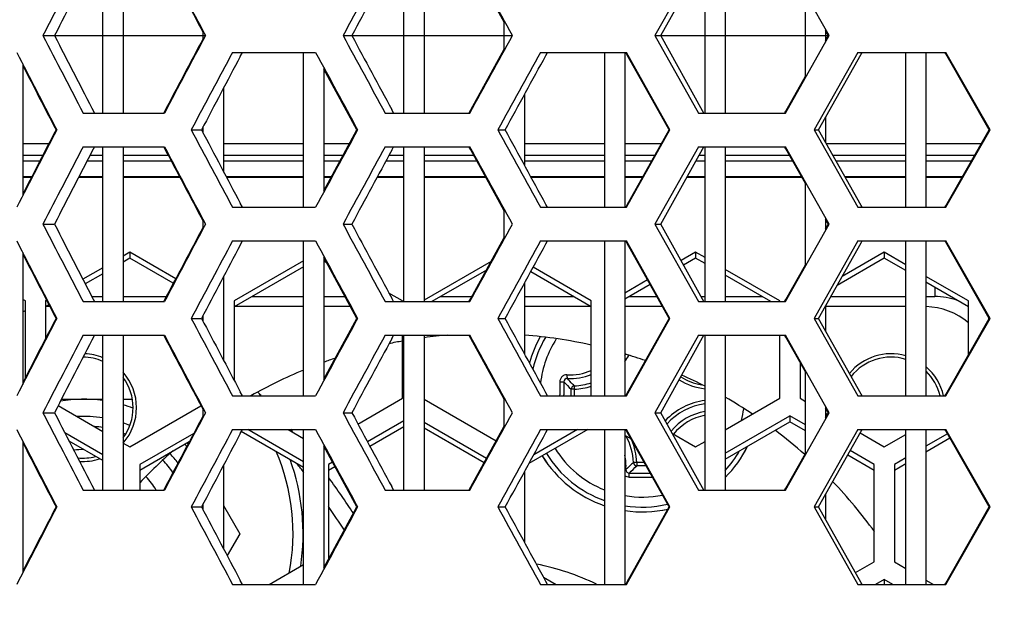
# Model space of a CAD drawing. Header units: millimetres. Extents: x 0 to 420, y 0 to 297.
# Tile 10 of 100: x 89.18 to 95.02, y 65.68 to 69.17. Entities that reach past the tile are written whole.
import ezdxf

# ---------------------------------------------------------------- set-up
doc = ezdxf.new("R2010")
doc.units = ezdxf.units.MM
doc.header["$LTSCALE"] = 23.1
doc.layers.get('0').update_dxf_attribs({"linetype": 'CONTINUOUS'})
for name, color, linetype in [('02___PRT_ALL_AXES', 7, 'CONTINUOUS'), ('03___PRT_ALL_CURVES', 7, 'CONTINUOUS'), ('DIM_PILOTEES', 7, 'CONTINUOUS')]:
    doc.layers.add(name, color=color, linetype=linetype)
doc.styles.get("Standard").update_dxf_attribs({"font": 'txt', "width": 0.7})
doc.dimstyles.new('DIMSTYLE_1', dxfattribs={"dimtxt": 2.5, "dimasz": 3.5, "dimexe": 2, "dimexo": 0, "dimtad": 1, "dimlfac": 5, "dimdsep": 46, "dimtxsty": 'Standard', "dimblk": '_FILLED', "dimblk1": '_FILLED', "dimblk2": '_FILLED', "dimcen": 0, "dimazin": 2, "dimtp": 0.2, "dimtm": 0.2, "dimtfac": 1, "dimtofl": 0, "dimtmove": 0, "dimatfit": 3, "dimldrblk": '_FILLED', "dimfxl": 0, "dimtolj": 1, "dimarcsym": 0})
doc.dimstyles.new('DIMSTYLE_3', dxfattribs={"dimtxt": 2.5, "dimasz": 3.5, "dimexe": 2, "dimexo": 0, "dimtad": 1, "dimdec": 0, "dimlfac": 5, "dimdsep": 46, "dimtxsty": 'Standard', "dimblk": '_FILLED', "dimblk1": '_FILLED', "dimblk2": '_FILLED', "dimcen": 0, "dimazin": 2, "dimtp": 0.5, "dimtm": 0.5, "dimtfac": 1, "dimtdec": 0, "dimtofl": 0, "dimtmove": 0, "dimatfit": 3, "dimldrblk": '_FILLED', "dimfxl": 0, "dimtolj": 1, "dimarcsym": 0})
doc.dimstyles.new('DIMSTYLE_5', dxfattribs={"dimtxt": 2.5, "dimasz": 3.5, "dimexe": 2, "dimexo": 0, "dimtad": 1, "dimlfac": 5, "dimdsep": 46, "dimtxsty": 'Standard', "dimblk": '_FILLED', "dimblk1": '_FILLED', "dimblk2": '_FILLED', "dimcen": 0, "dimazin": 2, "dimtp": 0.5, "dimtm": 0.5, "dimtfac": 1, "dimtofl": 0, "dimtmove": 0, "dimatfit": 3, "dimldrblk": '_FILLED', "dimfxl": 0, "dimtolj": 1, "dimarcsym": 0})

# ---------------------------------------------------------------- blocks, each defined once
blk = doc.blocks.new('_FILLED')
at = {"color": 0, "linetype": 'ByBlock'}
blk.add_solid([(0, 0), (-1, 0.1429), (-1, -0.1429)], dxfattribs=at)
blk = doc.blocks.new('*D15')
at = {"layer": 'DIM_PILOTEES', "color": 2, "linetype": 'Continuous'}
for p, q in [((68.1083, 84.6543), (51.4843, 84.6543)), ((53.4843, 84.6543), (53.4843, 55.6972)), ((53.4843, 26.7402), (53.4843, 55.6972)), ((94.1679, 26.7402), (51.4843, 26.7402))]:
    blk.add_line(p, q, dxfattribs=at)
at = {"layer": 'DIM_PILOTEES', "color": 2, "linetype": 'Continuous', "xscale": 3.5, "yscale": 3.5, "zscale": 3.5}
for p, rotation in [((53.4843, 84.6543), 90), ((53.4843, 26.7402), 270)]:
    blk.add_blockref('_FILLED', p, dxfattribs=dict(at, rotation=rotation))
at = {"layer": 'DIM_PILOTEES', "color": 2, "linetype": 'Continuous', "insert": (50.3593, 55.6972), "char_height": 2.5, "width": 8.839286, "attachment_point": 2, "rotation": 90, "line_spacing_factor": 0.9}
blk.add_mtext('{\\ftxt;\\W0.0001;\\H0.0001;\\~}{\\ftxt;\\W2.3571428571;\\H2.5; }{\\ftxt;\\W0.0001;\\H0.0001;\\~}', dxfattribs=at)
blk = doc.blocks.new('*D17')
at = {"layer": 'DIM_PILOTEES', "color": 2, "linetype": 'Continuous'}
for p, q in [((71.5299, 63.2626), (71.5299, 103.414)), ((121.5709, 63.2626), (121.5709, 103.414)), ((71.5299, 101.414), (96.5504, 101.414)), ((121.5709, 101.414), (96.5504, 101.414))]:
    blk.add_line(p, q, dxfattribs=at)
at = {"layer": 'DIM_PILOTEES', "color": 2, "linetype": 'Continuous', "xscale": 3.5, "yscale": 3.5, "zscale": 3.5, "rotation": 180}
blk.add_blockref('_FILLED', (71.5299, 101.414), dxfattribs=at)
at = {"layer": 'DIM_PILOTEES', "color": 2, "linetype": 'Continuous', "xscale": 3.5, "yscale": 3.5, "zscale": 3.5}
blk.add_blockref('_FILLED', (121.5709, 101.414), dxfattribs=at)
at = {"layer": 'DIM_PILOTEES', "color": 2, "linetype": 'Continuous', "insert": (96.5504, 104.539), "char_height": 2.5, "width": 13.660714, "attachment_point": 2, "line_spacing_factor": 0.9}
blk.add_mtext('{\\ftxt;\\W0.0001;\\H0.0001;\\~}{\\ftxt;\\W3.6428571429;\\H2.5; }{\\ftxt;\\W0.0001;\\H0.0001;\\~}', dxfattribs=at)
blk = doc.blocks.new('*D18')
at = {"layer": 'DIM_PILOTEES', "color": 2, "linetype": 'Continuous'}
for p, q in [((115.8504, 54.1426), (115.8504, 98.414)), ((121.5709, 63.2626), (121.5709, 98.414)), ((115.8504, 96.414), (94.529, 96.414)), ((94.529, 96.414), (118.7106, 96.414)), ((129.0709, 96.414), (118.7106, 96.414)), ((121.5709, 96.414), (129.0709, 96.414))]:
    blk.add_line(p, q, dxfattribs=at)
at = {"layer": 'DIM_PILOTEES', "color": 2, "linetype": 'Continuous', "xscale": 3.5, "yscale": 3.5, "zscale": 3.5}
blk.add_blockref('_FILLED', (115.8504, 96.414), dxfattribs=at)
at = {"layer": 'DIM_PILOTEES', "color": 2, "linetype": 'Continuous', "xscale": 3.5, "yscale": 3.5, "zscale": 3.5, "rotation": 180}
blk.add_blockref('_FILLED', (121.5709, 96.414), dxfattribs=at)
at = {"layer": 'DIM_PILOTEES', "color": 2, "linetype": 'Continuous', "insert": (101.8504, 99.539), "char_height": 2.5, "width": 10.982143, "attachment_point": 3, "line_spacing_factor": 0.9}
blk.add_mtext('{\\ftxt;\\W0.0001;\\H0.0001;\\~}{\\ftxt;\\W2.9285714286;\\H2.5; }{\\ftxt;\\W0.0001;\\H0.0001;\\~}', dxfattribs=at)

msp = doc.modelspace()

# ---------------------------------------------------------------- linework, layer by layer
at = {"color": 7, "linetype": 'Continuous'}
for p, q in [((89.6704, 68.6126), (89.6704, 69.5326)), ((89.7904, 69.5326), (89.7904, 68.6126)), ((91.4584, 68.6126), (91.4584, 69.5326)), ((91.5784, 69.5326), (91.5784, 68.6126)), ((93.2066, 69.5326), (92.9489, 69.0726)), ((92.9842, 69.0726), (93.2318, 69.5186)), ((93.2464, 68.6126), (93.2464, 69.5326)), ((93.3664, 69.5326), (93.3664, 68.6126)), ((93.984, 69.0726), (93.724, 69.5326)), ((92.0544, 69.1523), (91.8553, 69.5136)), ((93.8424, 68.8221), (93.8424, 69.323)), ((92.0544, 68.9838), (92.0544, 69.1613)), ((93.9624, 69.1108), (93.9624, 69.0343)), ((89.3146, 69.0726), (89.3825, 69.0726)), ((90.2664, 69.0467), (90.2664, 69.0984)), ((91.0968, 69.0726), (91.1485, 69.0726)), ((92.9489, 69.0726), (92.9838, 69.0726)), ((92.9489, 69.0726), (93.2066, 68.6126)), ((93.2318, 68.6265), (92.9842, 69.0726)), ((93.724, 68.6126), (93.984, 69.0726)), ((93.9791, 69.0726), (93.9624, 69.1021)), ((93.9791, 69.0726), (93.9624, 69.1021)), ((93.9624, 69.043), (93.9791, 69.0726)), ((93.9624, 69.043), (93.9791, 69.0726)), ((93.9791, 69.0725), (93.984, 69.0725)), ((93.9836, 69.0726), (93.984, 69.0726)), ((91.8553, 68.6315), (92.0544, 68.9928)), ((90.4404, 68.9726), (90.934, 68.9726)), ((90.4862, 68.9484), (90.499, 68.9726)), ((90.8624, 68.0526), (90.8624, 68.9726)), ((92.2698, 68.9726), (92.7808, 68.9726)), ((92.3017, 68.955), (92.3114, 68.9726)), ((92.3017, 68.955), (92.3114, 68.9726)), ((92.6504, 68.0526), (92.6504, 68.9726)), ((92.7704, 68.9726), (92.7704, 68.0526)), ((92.7845, 68.9571), (92.777, 68.9705)), ((93.038, 68.5126), (92.7808, 68.9726)), ((93.033, 68.5126), (92.7845, 68.9571)), ((94.1544, 68.9726), (93.894, 68.5126)), ((93.9206, 68.5126), (94.1728, 68.9622)), ((94.1544, 68.9726), (94.6766, 68.9726)), ((94.1728, 68.9622), (94.1786, 68.9726)), ((94.1728, 68.9622), (94.1786, 68.9726)), ((94.4384, 68.0526), (94.4384, 68.9726)), ((94.5584, 68.9726), (94.5584, 68.0526)), ((94.6762, 68.9645), (94.6728, 68.9704)), ((94.6762, 68.9645), (94.6728, 68.9704)), ((94.9337, 68.5126), (94.6762, 68.9645)), ((94.9386, 68.5126), (94.6766, 68.9726)), ((89.1944, 68.9044), (89.1944, 68.1207)), ((90.9824, 68.8831), (90.9824, 68.142)), ((91.1782, 68.5126), (90.9824, 68.874)), ((93.7257, 68.6243), (93.8424, 68.8308)), ((90.3864, 68.7594), (90.3864, 68.2657)), ((92.1744, 68.7226), (92.1744, 68.3025)), ((89.5537, 68.6126), (90.0362, 68.6126)), ((91.3467, 68.6126), (91.8498, 68.6126)), ((91.3969, 68.6126), (91.3856, 68.6335)), ((91.8461, 68.6146), (91.8553, 68.6315)), ((93.2066, 68.6126), (93.724, 68.6126)), ((93.2396, 68.6126), (93.2318, 68.6265)), ((93.2396, 68.6126), (93.2318, 68.6265)), ((93.7203, 68.6147), (93.7257, 68.6243)), ((93.7203, 68.6147), (93.7257, 68.6243)), ((93.9624, 68.5872), (93.9624, 68.438)), ((90.2664, 68.4935), (90.2664, 68.5316)), ((89.3922, 68.5126), (89.3971, 68.5126)), ((89.3923, 68.5125), (89.3972, 68.5125)), ((90.1956, 68.5126), (90.2564, 68.5126)), ((90.9824, 68.1511), (91.1782, 68.5126)), ((91.1782, 68.5126), (91.1831, 68.5126)), ((91.1782, 68.5125), (91.1832, 68.5125)), ((92.0155, 68.5126), (92.0595, 68.5126)), ((92.7808, 68.0526), (93.038, 68.5126)), ((92.7845, 68.068), (93.033, 68.5126)), ((93.033, 68.5126), (93.038, 68.5126)), ((93.0331, 68.5125), (93.038, 68.5125)), ((93.894, 68.5126), (93.9206, 68.5126)), ((93.894, 68.5126), (94.1544, 68.0526)), ((94.1728, 68.0629), (93.9206, 68.5126)), ((94.6762, 68.0606), (94.9337, 68.5126)), ((94.6766, 68.0526), (94.9386, 68.5126)), ((94.9337, 68.5126), (94.9386, 68.5126)), ((94.9337, 68.5125), (94.9386, 68.5125)), ((89.1944, 68.4312), (89.35, 68.4312)), ((89.5537, 68.4126), (90.0362, 68.4126)), ((89.6704, 67.4926), (89.6704, 68.4126)), ((89.7904, 68.4126), (89.7904, 67.4926)), ((90.3864, 68.4312), (90.8624, 68.4312)), ((90.9824, 68.4312), (91.1341, 68.4312)), ((91.3467, 68.4126), (91.8498, 68.4126)), ((91.3856, 68.3916), (91.3969, 68.4126)), ((91.3856, 68.3916), (91.3969, 68.4126)), ((91.4584, 67.4926), (91.4584, 68.4126)), ((91.5784, 68.4126), (91.5784, 67.4926)), ((91.8553, 68.3936), (91.8461, 68.4105)), ((91.8553, 68.3936), (91.8461, 68.4105)), ((92.1744, 68.4312), (92.6504, 68.4312)), ((92.7704, 68.4312), (92.9875, 68.4312)), ((93.2066, 68.4126), (92.9489, 67.9526)), ((93.2066, 68.4126), (93.724, 68.4126)), ((93.2318, 68.3986), (93.2396, 68.4126)), ((93.2464, 67.4926), (93.2464, 68.4126)), ((93.3664, 68.4126), (93.3664, 67.4926)), ((93.7257, 68.4008), (93.7203, 68.4104)), ((93.984, 67.9526), (93.724, 68.4126)), ((93.9661, 68.4312), (94.4384, 68.4312)), ((94.5584, 68.4312), (94.8873, 68.4312)), ((92.0544, 68.0323), (91.8553, 68.3936)), ((92.9842, 67.9526), (93.2318, 68.3986)), ((93.8424, 68.1943), (93.7257, 68.4008)), ((89.1944, 68.3277), (89.2964, 68.3277)), ((89.5766, 68.3277), (89.6704, 68.3277)), ((89.7904, 68.3277), (90.0762, 68.3277)), ((90.3864, 68.3277), (90.8624, 68.3277)), ((90.9824, 68.3277), (91.078, 68.3277)), ((91.3511, 68.3277), (91.4584, 68.3277)), ((91.5784, 68.3277), (91.8916, 68.3277)), ((92.1744, 68.3277), (92.6504, 68.3277)), ((92.7704, 68.3277), (92.9296, 68.3277)), ((93.1924, 68.3277), (93.2464, 68.3277)), ((93.3664, 68.3277), (93.767, 68.3277)), ((94.0242, 68.3277), (94.4384, 68.3277)), ((94.5584, 68.3277), (94.8283, 68.3277)), ((89.1944, 68.2346), (89.2483, 68.2346)), ((89.5286, 68.2346), (89.6704, 68.2346)), ((89.7904, 68.2346), (90.1255, 68.2346)), ((90.4028, 68.2346), (90.8624, 68.2346)), ((90.9824, 68.2346), (91.0276, 68.2346)), ((91.301, 68.2346), (91.4584, 68.2346)), ((91.5784, 68.2346), (91.9428, 68.2346)), ((92.2115, 68.2346), (92.6504, 68.2346)), ((92.7704, 68.2346), (92.8775, 68.2346)), ((93.1407, 68.2346), (93.2464, 68.2346)), ((93.3664, 68.2346), (93.8196, 68.2346)), ((94.0764, 68.2346), (94.4384, 68.2346)), ((94.5584, 68.2346), (94.7753, 68.2346)), ((89.2456, 68.2294), (89.1944, 68.2294)), ((89.6704, 68.2294), (89.5259, 68.2294)), ((90.1282, 68.2294), (89.7904, 68.2294)), ((90.8624, 68.2294), (90.4055, 68.2294)), ((91.0247, 68.2294), (90.9824, 68.2294)), ((91.4584, 68.2294), (91.2981, 68.2294)), ((91.9457, 68.2294), (91.5784, 68.2294)), ((92.6504, 68.2294), (92.2144, 68.2294)), ((92.8746, 68.2294), (92.7704, 68.2294)), ((93.2464, 68.2294), (93.1378, 68.2294)), ((93.8225, 68.2294), (93.3664, 68.2294)), ((93.8424, 67.7021), (93.8424, 68.203)), ((94.4384, 68.2294), (94.0793, 68.2294)), ((94.7723, 68.2294), (94.5584, 68.2294)), ((90.499, 68.0526), (90.4862, 68.0767)), ((92.3114, 68.0526), (92.3017, 68.0701)), ((92.777, 68.0547), (92.7845, 68.068)), ((92.777, 68.0547), (92.7845, 68.068)), ((94.1786, 68.0526), (94.1728, 68.0629)), ((94.6728, 68.0547), (94.6762, 68.0606)), ((94.6728, 68.0547), (94.6762, 68.0606)), ((90.4404, 68.0526), (90.934, 68.0526)), ((92.0544, 67.8638), (92.0544, 68.0413)), ((92.2698, 68.0526), (92.7808, 68.0526)), ((94.1544, 68.0526), (94.6766, 68.0526)), ((89.3146, 67.9526), (89.3836, 67.9526)), ((90.2664, 67.9267), (90.2664, 67.9784)), ((91.0968, 67.9526), (91.1493, 67.9526)), ((92.9489, 67.9526), (92.9842, 67.9526)), ((92.9489, 67.9526), (93.2066, 67.4926)), ((93.2318, 67.5065), (92.9842, 67.9526)), ((93.724, 67.4926), (93.984, 67.9526)), ((93.9624, 67.9908), (93.9624, 67.9143)), ((93.9791, 67.9526), (93.9624, 67.9821)), ((93.9791, 67.9526), (93.9624, 67.9821)), ((93.9624, 67.923), (93.9791, 67.9526)), ((93.9624, 67.923), (93.9791, 67.9526)), ((93.9791, 67.9526), (93.984, 67.9526)), ((93.9791, 67.9525), (93.984, 67.9525)), ((90.4404, 67.8526), (90.934, 67.8526)), ((90.4862, 67.8284), (90.499, 67.8526)), ((90.8624, 66.9326), (90.8624, 67.8526)), ((91.8553, 67.5115), (92.0544, 67.8728)), ((92.2698, 67.8526), (92.7808, 67.8526)), ((92.3017, 67.835), (92.3114, 67.8526)), ((92.3017, 67.835), (92.3114, 67.8526)), ((92.6504, 66.9326), (92.6504, 67.8526)), ((92.7704, 67.8526), (92.7704, 66.9326)), ((92.7845, 67.8371), (92.777, 67.8505)), ((93.038, 67.3926), (92.7808, 67.8526)), ((93.033, 67.3926), (92.7845, 67.8371)), ((94.1544, 67.8526), (93.894, 67.3926)), ((93.9206, 67.3926), (94.1728, 67.8422)), ((94.1544, 67.8526), (94.6766, 67.8526)), ((94.1728, 67.8422), (94.1786, 67.8526)), ((94.1728, 67.8422), (94.1786, 67.8526)), ((94.4384, 66.9326), (94.4384, 67.8526)), ((94.5584, 67.8526), (94.5584, 66.9326)), ((94.6762, 67.8445), (94.6728, 67.8504)), ((94.6762, 67.8445), (94.6728, 67.8504)), ((94.9337, 67.3926), (94.6762, 67.8445)), ((94.9386, 67.3926), (94.6766, 67.8526)), ((89.1944, 67.7844), (89.1944, 67.0007)), ((89.8304, 67.7858), (89.7904, 67.7627)), ((89.8304, 67.7858), (89.8304, 67.7506)), ((90.103, 67.6281), (89.8304, 67.7858)), ((93.1904, 67.7858), (93.1043, 67.736)), ((93.1904, 67.7858), (93.1904, 67.7506)), ((93.2464, 67.7534), (93.1904, 67.7858)), ((94.3104, 67.7858), (94.0598, 67.6409)), ((94.3104, 67.7858), (94.3104, 67.7506)), ((94.4384, 67.7118), (94.3104, 67.7858)), ((89.8304, 67.7506), (89.7904, 67.7275)), ((90.0888, 67.6012), (89.8304, 67.7506)), ((90.8624, 67.7349), (90.4504, 67.4966)), ((90.9824, 67.7631), (90.9824, 67.022)), ((91.1782, 67.3926), (90.9824, 67.754)), ((90.9996, 67.7222), (90.9824, 67.7321)), ((91.9764, 67.7315), (91.5784, 67.5013)), ((93.1904, 67.7506), (93.1191, 67.7094)), ((93.2464, 67.7183), (93.1904, 67.7506)), ((93.7257, 67.5043), (93.8424, 67.7108)), ((94.3104, 67.7506), (94.0306, 67.5888)), ((94.4384, 67.6766), (94.3104, 67.7506)), ((89.6704, 67.6933), (89.5521, 67.6249)), ((89.6704, 67.6581), (89.5661, 67.5978)), ((90.8624, 67.6998), (90.4504, 67.4615)), ((91.948, 67.6799), (91.6241, 67.4926)), ((92.5704, 67.4615), (92.2109, 67.6694)), ((92.5704, 67.4966), (92.2256, 67.6961)), ((93.6904, 67.4966), (93.3664, 67.684)), ((93.6366, 67.4926), (93.3664, 67.6489)), ((90.3864, 67.6394), (90.3864, 67.1457)), ((92.1744, 67.6026), (92.1744, 67.1825)), ((92.9053, 67.6209), (92.7704, 67.5429)), ((92.9201, 67.5943), (92.7704, 67.5077)), ((94.8104, 67.4966), (94.5584, 67.6424)), ((94.8104, 67.4615), (94.5584, 67.6072)), ((91.4504, 67.4966), (91.3694, 67.5435)), ((94.6104, 67.5771), (94.6104, 67.5226)), ((89.2104, 67.4966), (89.1944, 67.5059)), ((89.2104, 67.0413), (89.2104, 67.4966)), ((89.3364, 67.5001), (89.3304, 67.4966)), ((89.3304, 67.4966), (89.3304, 67.2733)), ((89.3504, 67.4731), (89.3304, 67.4615)), ((89.5537, 67.4926), (90.0362, 67.4926)), ((89.6049, 67.5226), (89.6704, 67.5226)), ((89.7904, 67.5226), (90.0472, 67.5226)), ((90.4504, 67.4966), (90.4504, 67.0245)), ((90.556, 67.5226), (90.8624, 67.5226)), ((90.9824, 67.5226), (91.1077, 67.5226)), ((91.3467, 67.4926), (91.8498, 67.4926)), ((91.3969, 67.4926), (91.3856, 67.5135)), ((91.4504, 67.4926), (91.4504, 67.4966)), ((91.676, 67.5226), (91.8614, 67.5226)), ((91.8461, 67.4946), (91.8553, 67.5115)), ((92.1744, 67.5226), (92.4648, 67.5226)), ((92.5704, 66.9326), (92.5704, 67.4966)), ((92.796, 67.5226), (92.9603, 67.5226)), ((93.2066, 67.4926), (93.724, 67.4926)), ((93.2229, 67.5226), (93.2464, 67.5226)), ((93.2396, 67.4926), (93.2318, 67.5065)), ((93.2396, 67.4926), (93.2318, 67.5065)), ((93.3664, 67.5226), (93.5848, 67.5226)), ((93.6904, 67.4926), (93.6904, 67.4966)), ((93.7203, 67.4947), (93.7257, 67.5043)), ((93.7203, 67.4947), (93.7257, 67.5043)), ((93.9934, 67.5226), (94.4384, 67.5226)), ((94.5584, 67.5226), (94.6104, 67.5226)), ((94.8104, 67.1762), (94.8104, 67.4966)), ((89.3559, 67.4626), (89.3504, 67.4626)), ((90.8624, 67.4626), (90.4522, 67.4626)), ((91.1402, 67.4626), (90.9824, 67.4626)), ((92.5685, 67.4626), (92.1744, 67.4626)), ((92.9938, 67.4626), (92.7704, 67.4626)), ((93.9624, 67.4672), (93.9624, 67.318)), ((94.4384, 67.4626), (93.9624, 67.4626)), ((89.3922, 67.3926), (89.3971, 67.3926)), ((89.3923, 67.3925), (89.3972, 67.3925)), ((90.1956, 67.3926), (90.2564, 67.3926)), ((90.2664, 67.3735), (90.2664, 67.4116)), ((90.9824, 67.0311), (91.1782, 67.3926)), ((91.1782, 67.3926), (91.1831, 67.3926)), ((91.1782, 67.3925), (91.1832, 67.3925)), ((92.0155, 67.3926), (92.0595, 67.3926)), ((92.7808, 66.9326), (93.038, 67.3926)), ((92.7845, 66.948), (93.033, 67.3926)), ((93.033, 67.3926), (93.038, 67.3926)), ((93.0331, 67.3925), (93.038, 67.3925)), ((93.894, 67.3926), (93.9206, 67.3926)), ((93.894, 67.3926), (94.1544, 66.9326)), ((94.1728, 66.9429), (93.9206, 67.3926)), ((94.6762, 66.9406), (94.9337, 67.3926)), ((94.6766, 66.9326), (94.9386, 67.3926)), ((94.9304, 67.3984), (94.9304, 67.3868)), ((94.9337, 67.3926), (94.9386, 67.3926)), ((94.9337, 67.3925), (94.9386, 67.3925)), ((89.5537, 67.2926), (90.0362, 67.2926)), ((89.6704, 66.3726), (89.6704, 67.2926)), ((89.7904, 67.2926), (89.7904, 66.3726)), ((91.3467, 67.2926), (91.8498, 67.2926)), ((91.3856, 67.2716), (91.3969, 67.2926)), ((91.3856, 67.2716), (91.3969, 67.2926)), ((91.4504, 66.9183), (91.4504, 67.2926)), ((91.4584, 66.3726), (91.4584, 67.2926)), ((91.5784, 67.2926), (91.5784, 66.3726)), ((91.8553, 67.2736), (91.8461, 67.2905)), ((91.8553, 67.2736), (91.8461, 67.2905)), ((92.0544, 66.9123), (91.8553, 67.2736)), ((93.2066, 67.2926), (92.9489, 66.8326)), ((92.9842, 66.8326), (93.2318, 67.2786)), ((93.2066, 67.2926), (93.724, 67.2926)), ((93.2318, 67.2786), (93.2396, 67.2926)), ((93.2464, 66.3726), (93.2464, 67.2926)), ((93.3664, 67.2926), (93.3664, 66.3726)), ((93.6904, 66.9183), (93.6904, 67.2926)), ((93.7257, 67.2808), (93.7203, 67.2904)), ((93.984, 66.8326), (93.724, 67.2926)), ((93.8424, 67.0743), (93.7257, 67.2808)), ((93.8104, 67.1309), (93.8104, 66.9183)), ((93.8424, 66.5821), (93.8424, 67.083)), ((90.499, 66.9326), (90.4862, 66.9567)), ((92.3114, 66.9326), (92.3017, 66.9501)), ((92.4515, 66.9326), (92.4515, 66.9719)), ((92.4714, 66.9719), (92.4515, 66.9719)), ((92.4714, 66.9719), (92.4705, 66.9918)), ((92.4714, 66.9326), (92.4714, 66.9719)), ((92.777, 66.9347), (92.7845, 66.948)), ((92.777, 66.9347), (92.7845, 66.948)), ((89.425, 66.9133), (89.6704, 66.9133)), ((89.7904, 66.9133), (89.8456, 66.9133)), ((90.4404, 66.9326), (90.934, 66.9326)), ((91.1855, 66.7651), (91.4504, 66.9183)), ((91.5784, 66.9137), (92.0065, 66.6661)), ((92.0544, 66.7438), (92.0544, 66.9213)), ((92.2698, 66.9326), (92.7808, 66.9326)), ((92.384, 66.9326), (92.384, 66.9395)), ((92.408, 66.9326), (92.408, 66.9395)), ((93.3664, 66.7309), (93.6904, 66.9183)), ((93.8104, 66.9183), (93.8424, 66.8998)), ((94.1544, 66.9326), (94.6766, 66.9326)), ((94.1786, 66.9326), (94.1728, 66.9429)), ((94.6728, 66.9347), (94.6762, 66.9406)), ((94.6728, 66.9347), (94.6762, 66.9406)), ((89.3146, 66.8326), (89.3836, 66.8326)), ((89.4053, 66.875), (89.6704, 66.7217)), ((89.8304, 66.6291), (90.2519, 66.8729)), ((90.2664, 66.8067), (90.2664, 66.8584)), ((91.0968, 66.8326), (91.1493, 66.8326)), ((92.9489, 66.8326), (92.9842, 66.8326)), ((92.9489, 66.8326), (93.2066, 66.3726)), ((93.2318, 66.3865), (92.9842, 66.8326)), ((93.724, 66.3726), (93.984, 66.8326)), ((93.9624, 66.8708), (93.9624, 66.7943)), ((93.9791, 66.8326), (93.9624, 66.8621)), ((93.9791, 66.8326), (93.9624, 66.8621)), ((93.9624, 66.803), (93.9791, 66.8326)), ((93.9624, 66.803), (93.9791, 66.8326)), ((93.9624, 66.8304), (93.974, 66.8237)), ((93.9791, 66.8326), (93.984, 66.8326)), ((93.9791, 66.8325), (93.984, 66.8325)), ((91.4584, 66.7841), (91.2424, 66.6592)), ((91.9485, 66.5608), (91.5784, 66.7749)), ((93.3664, 66.5921), (93.7504, 66.8142)), ((93.3664, 66.557), (93.7504, 66.7791)), ((93.7504, 66.8142), (93.7504, 66.7791)), ((93.8424, 66.761), (93.7504, 66.8142)), ((93.8424, 66.7258), (93.7504, 66.7791)), ((89.6704, 66.5829), (89.4448, 66.7133)), ((90.4404, 66.7326), (90.934, 66.7326)), ((90.4862, 66.7084), (90.499, 66.7326)), ((90.8624, 66.5061), (90.4919, 66.7203)), ((90.8624, 66.5412), (90.5316, 66.7326)), ((90.7716, 66.7326), (90.8624, 66.68)), ((90.8624, 65.8126), (90.8624, 66.7326)), ((91.4584, 66.749), (91.2568, 66.6324)), ((91.9338, 66.5342), (91.5784, 66.7397)), ((91.8553, 66.3915), (92.0544, 66.7528)), ((92.55, 66.7326), (92.2006, 66.5305)), ((92.4892, 66.7326), (92.2288, 66.582)), ((92.2698, 66.7326), (92.7808, 66.7326)), ((92.3017, 66.715), (92.3114, 66.7326)), ((92.3017, 66.715), (92.3114, 66.7326)), ((92.6504, 65.8126), (92.6504, 66.7326)), ((92.7704, 66.7326), (92.7704, 65.8126)), ((92.7785, 66.7286), (92.7748, 66.7307)), ((92.7845, 66.7171), (92.777, 66.7305)), ((93.038, 66.2726), (92.7808, 66.7326)), ((93.033, 66.2726), (92.7845, 66.7171)), ((94.1544, 66.7326), (93.894, 66.2726)), ((93.9206, 66.2726), (94.1728, 66.7222)), ((94.1544, 66.7326), (94.6766, 66.7326)), ((94.1668, 66.7122), (94.3104, 66.6291)), ((94.1728, 66.7222), (94.1786, 66.7326)), ((94.1728, 66.7222), (94.1786, 66.7326)), ((94.4384, 65.8126), (94.4384, 66.7326)), ((94.5584, 66.7326), (94.5584, 65.8126)), ((94.6762, 66.7245), (94.6728, 66.7304)), ((94.6762, 66.7245), (94.6728, 66.7304)), ((94.9337, 66.2726), (94.6762, 66.7245)), ((94.9386, 66.2726), (94.6766, 66.7326)), ((89.1944, 66.6644), (89.1944, 65.8807)), ((89.6704, 66.5477), (89.4705, 66.6633)), ((90.21, 66.7099), (89.8904, 66.525)), ((90.1831, 66.6592), (89.8904, 66.4899)), ((92.8069, 66.677), (92.7704, 66.6981)), ((93.0529, 66.7086), (93.1904, 66.6291)), ((93.1904, 66.6291), (93.2464, 66.6615)), ((94.3104, 66.6291), (94.4384, 66.7032)), ((94.6861, 66.7076), (94.5584, 66.6338)), ((94.7009, 66.6811), (94.5584, 66.5986)), ((89.7904, 66.6523), (89.8304, 66.6291)), ((90.172, 66.6527), (90.176, 66.6458)), ((90.9824, 66.6431), (90.9824, 65.902)), ((91.1782, 66.2726), (90.9824, 66.634)), ((94.2504, 66.525), (94.1082, 66.6072)), ((91.0339, 66.5387), (91.0104, 66.525)), ((92.841, 66.5375), (92.8211, 66.5366)), ((92.841, 66.5375), (92.841, 66.5176)), ((92.8848, 66.5375), (92.841, 66.5375)), ((93.7257, 66.3843), (93.8424, 66.5908)), ((94.2504, 66.4899), (94.0934, 66.5807)), ((94.4384, 66.5644), (94.3704, 66.525)), ((89.8904, 66.525), (89.8904, 66.3726)), ((90.3864, 66.5194), (90.3864, 66.0257)), ((91.0104, 66.525), (91.0104, 65.9629)), ((91.0484, 66.5119), (91.0104, 66.4899)), ((92.1744, 66.4826), (92.1744, 66.0625)), ((92.8959, 66.5176), (92.841, 66.5176)), ((94.2504, 65.9467), (94.2504, 66.525)), ((94.4384, 66.5292), (94.3704, 66.4899)), ((94.3704, 66.525), (94.3704, 65.9467)), ((89.5537, 66.3726), (90.0362, 66.3726)), ((91.3467, 66.3726), (91.8498, 66.3726)), ((91.3969, 66.3726), (91.3856, 66.3935)), ((91.8461, 66.3746), (91.8553, 66.3915)), ((93.2066, 66.3726), (93.724, 66.3726)), ((93.2396, 66.3726), (93.2318, 66.3865)), ((93.2396, 66.3726), (93.2318, 66.3865)), ((93.7203, 66.3747), (93.7257, 66.3843)), ((93.7203, 66.3747), (93.7257, 66.3843)), ((93.9624, 66.3472), (93.9624, 66.198)), ((89.3922, 66.2726), (89.3971, 66.2726)), ((89.3923, 66.2725), (89.3972, 66.2725)), ((90.1956, 66.2726), (90.2564, 66.2726)), ((90.2664, 66.2535), (90.2664, 66.2916)), ((90.3864, 66.2814), (90.4834, 66.1133)), ((90.9824, 65.9111), (91.1782, 66.2726)), ((91.1782, 66.2726), (91.1831, 66.2726)), ((91.1782, 66.2725), (91.1832, 66.2725)), ((92.0155, 66.2726), (92.0595, 66.2726)), ((92.7808, 65.8126), (93.038, 66.2726)), ((92.7845, 65.828), (93.033, 66.2726)), ((93.033, 66.2726), (93.038, 66.2726)), ((93.0331, 66.2725), (93.038, 66.2725)), ((93.894, 66.2726), (93.9206, 66.2726)), ((93.894, 66.2726), (94.1544, 65.8126)), ((94.1728, 65.8229), (93.9206, 66.2726)), ((94.6762, 65.8206), (94.9337, 66.2726)), ((94.6766, 65.8126), (94.9386, 66.2726)), ((94.9337, 66.2726), (94.9386, 66.2726)), ((94.9337, 66.2725), (94.9386, 66.2725)), ((90.4834, 66.1133), (90.4086, 65.9836)), ((90.6584, 65.8126), (90.8624, 65.9305)), ((94.1393, 65.8825), (94.2504, 65.9467)), ((94.3704, 65.9467), (94.4384, 65.9074)), ((90.499, 65.8126), (90.4862, 65.8367)), ((92.2877, 65.8557), (92.3624, 65.8126)), ((94.3104, 65.8426), (94.2584, 65.8126)), ((94.3104, 65.8426), (94.3104, 65.8126)), ((94.3624, 65.8126), (94.3104, 65.8426)), ((94.5584, 65.838), (94.6024, 65.8126)), ((90.4404, 65.8126), (90.934, 65.8126)), ((92.2698, 65.8126), (92.7808, 65.8126)), ((92.3114, 65.8126), (92.3017, 65.8301)), ((92.777, 65.8147), (92.7845, 65.828)), ((92.777, 65.8147), (92.7845, 65.828)), ((94.1544, 65.8126), (94.6766, 65.8126)), ((94.1786, 65.8126), (94.1728, 65.8229)), ((94.6728, 65.8147), (94.6762, 65.8206)), ((94.6728, 65.8147), (94.6762, 65.8206))]:
    msp.add_line(p, q, dxfattribs=at)
at = {"color": 4, "linetype": 'Continuous'}
for p, q in [((89.3825, 69.0726), (90.2793, 69.0726)), ((91.1485, 69.0726), (92.1027, 69.0726)), ((92.9838, 69.0726), (93.9836, 69.0726))]:
    msp.add_line(p, q, dxfattribs=at)
at = {"color": 7, "linetype": 'Continuous'}
for centre, radius, start, end in [((247.5989, -12.886), 178.2446, 152.458533, 152.62517), ((248.5263, -12.5683), 178.8621, 152.676271, 152.842007), ((267.1504, 163.14), 200.3335, 207.857113, 207.999993), ((267.2754, 163.204), 200.4696, 207.856588, 208.005394), ((304.8701, -46.7807), 243.1481, 151.421397, 151.544759), ((305.7863, -46.1723), 243.6195, 151.65009, 151.767354), ((247.5989, 151.0312), 178.2446, 207.37483, 207.541467), ((248.5263, 150.7134), 178.8621, 207.157993, 207.323729), ((267.1504, -24.9949), 200.3335, 152.000007, 152.142887), ((267.2754, -25.0589), 200.4696, 151.994606, 152.143412), ((304.8701, 184.9258), 243.1481, 208.455241, 208.578603), ((305.7863, 184.3174), 243.6195, 208.232646, 208.34991), ((243.824, 148.6732), 173.9925, 207.262617, 207.433156), ((272.1736, -28.0619), 206.0161, 151.900489, 152.045417), ((272.9928, -27.567), 206.4555, 152.128677, 152.265409), ((298.238, 180.9276), 235.6032, 208.371373, 208.498586), ((244.2941, 148.9189), 174.5272, 207.291568, 207.432878), ((243.824, -11.6481), 173.9925, 152.566844, 152.737383), ((244.2941, -11.8937), 174.5272, 152.567122, 152.708432), ((272.1736, 165.087), 206.0161, 207.954583, 208.099511), ((272.9928, 164.5921), 206.4555, 207.734591, 207.871323), ((298.238, -43.9024), 235.6032, 151.501414, 151.628627), ((247.5989, -14.006), 178.2446, 152.458533, 152.62517), ((248.5263, -13.6883), 178.8621, 152.676271, 152.842007), ((267.1504, 162.02), 200.3335, 207.857113, 207.999993), ((267.2754, 162.084), 200.4696, 207.856588, 208.005394), ((304.8701, -47.9007), 243.1481, 151.421397, 151.544759), ((305.7863, -47.2923), 243.6195, 151.65009, 151.767354), ((247.5989, 149.9112), 178.2446, 207.37483, 207.541467), ((248.5263, 149.5934), 178.8621, 207.157993, 207.323729), ((267.2754, -26.1789), 200.4696, 151.994606, 152.143412), ((304.8701, 183.8058), 243.1481, 208.455241, 208.578603), ((305.7863, 183.1974), 243.6195, 208.232646, 208.34991), ((267.1504, -26.1149), 200.3335, 152.000007, 152.142887), ((243.824, 147.5532), 173.9925, 207.262617, 207.433156), ((272.1736, -29.1819), 206.0161, 151.900489, 152.045417), ((272.9928, -28.687), 206.4555, 152.128677, 152.265409), ((298.238, 179.8076), 235.6032, 208.371373, 208.498586), ((244.2941, 147.7989), 174.5272, 207.291568, 207.432878), ((94.6104, 67.1226), 0.4, 70.27725, 90), ((89.3504, 67.0626), 0.4, 110.51497, 113.0019), ((89.3504, 67.0626), 0.4, 90, 92.88561), ((94.5504, 67.0626), 0.4, 49.39881, 88.84195), ((243.824, -12.7681), 173.9925, 152.566844, 152.737383), ((244.2941, -13.0137), 174.5272, 152.567122, 152.708432), ((272.1736, 163.967), 206.0161, 207.954583, 208.099511), ((272.9928, 163.4721), 206.4555, 207.734591, 207.871323), ((298.238, -45.0224), 235.6032, 151.501414, 151.628627), ((247.5989, -15.126), 178.2446, 152.458533, 152.62517), ((248.5263, -14.8083), 178.8621, 152.676271, 152.842007), ((267.1504, 160.9), 200.3335, 207.857113, 207.999993), ((267.2754, 160.964), 200.4696, 207.856588, 208.005394), ((304.8701, -49.0207), 243.1481, 151.421397, 151.544759), ((305.7863, -48.4123), 243.6195, 151.65009, 151.767354), ((91.9504, 64.4626), 2.84, 100.14961, 101.82029), ((91.9504, 64.4626), 2.84, 94.65463, 97.52828), ((91.9504, 64.4626), 2.84, 77.38758, 85.47611), ((92.8734, 66.9395), 0.6963, 150.47013, 164.21231), ((92.8734, 66.9395), 0.6962, 150.45752, 164.19993), ((92.8734, 66.9395), 0.6675, 149.4667, 166.78613), ((92.8734, 66.9395), 0.6081, 147.02427, 173.43235), ((89.5504, 66.8626), 0.32, 67.96506, 87.71455), ((91.9504, 64.4626), 2.84, 70.62655, 73.2149), ((94.3504, 66.8626), 0.32, 74.02856, 140.49745), ((91.9504, 64.4626), 2.84, 108.52508, 109.94429), ((92.4534, 67.3595), 0.3681, 329.49521, 330.45211), ((92.4534, 67.3595), 0.388, 324.81925, 331.12034), ((94.3504, 66.8626), 0.3, 72.91859, 142.03514), ((89.5504, 66.8626), 0.32, 318.76831, 41.28176), ((91.9504, 64.4626), 2.84, 112.53624, 119.54827), ((92.444, 67.3693), 0.3125, 266.76883, 293.86473), ((94.3504, 66.8626), 0.3, 13.53248, 45.98794), ((94.3504, 66.8626), 0.32, 12.66417, 49.33667), ((115.2165, 66.9396), 22.8324, 179.80706, 180.00022), ((115.0508, 66.9395), 22.6428, 179.80684, 180), ((93.1722, 67.7275), 1.0441, 222.96384, 226.35289), ((92.4476, 67.3655), 0.3296, 266.73185, 291.87638), ((92.4534, 67.3595), 0.3681, 272.6605, 288.53427), ((93.2934, 67.3595), 0.388, 238.79668, 263.03577), ((93.2934, 67.3595), 0.3681, 238.6773, 259.23294), ((91.9504, 64.4626), 2.84, 62.82753, 65.94947), ((86.6504, 63.2626), 5.4, 42.83894, 43.14589), ((92.4534, 67.3595), 0.388, 272.66006, 287.55908), ((89.5597, 66.1133), 0.8, 82.0445, 100.18592), ((93.2934, 66.5195), 0.388, 96.96424, 136.81919), ((91.9504, 64.4626), 2.84, 56.27195, 60.09091), ((247.5989, 148.7912), 178.2446, 207.37483, 207.541467), ((248.5263, 148.4734), 178.8621, 207.157993, 207.323729), ((89.5597, 66.1133), 0.8, 68.80091, 73.23436), ((267.2754, -27.2989), 200.4696, 151.994606, 152.143412), ((304.8701, 182.6858), 243.1481, 208.455241, 208.578603), ((305.7863, 182.0774), 243.6195, 208.232646, 208.34991), ((93.2934, 66.5195), 0.3681, 97.34383, 137.81841), ((93.2992, 66.5138), 0.3294, 99.22624, 140.53704), ((92.8734, 66.9395), 0.6081, 345.39099, 352.11526), ((89.5597, 66.1133), 0.6975, 80.86244, 93.35457), ((89.5597, 66.1133), 0.6975, 67.18956, 70.67441), ((267.1504, -27.2349), 200.3335, 152.000007, 152.142887), ((93.3028, 66.5102), 0.3121, 100.40949, 141.34491), ((243.824, 146.4332), 173.9925, 207.262617, 207.433156), ((89.5597, 66.1133), 0.6403, 80.0406, 84.51073), ((272.1736, -30.3019), 206.0161, 151.900489, 152.045417), ((86.6504, 63.2626), 5.4, 39.8155, 40.00922), ((298.238, 178.6876), 235.6032, 208.371373, 208.498586), ((91.9504, 64.4626), 2.84, 48.32558, 52.93379), ((244.2941, 146.6789), 174.5272, 207.291568, 207.432878), ((89.5597, 66.1133), 0.6403, 67.46171, 68.86919), ((272.9928, -29.807), 206.4555, 152.128677, 152.265409), ((92.4534, 66.5195), 0.3681, 2.6605, 28.28983), ((92.4534, 66.5195), 0.388, 2.66007, 22.76282), ((89.5597, 66.1133), 0.5, 90.26288, 96.98679), ((91.9504, 64.4626), 2.84, 130.99698, 136.52068), ((89.5597, 66.1133), 0.8, 40.41714, 41.61714), ((89.5597, 66.1133), 1.24, 349.13832, 23.24878), ((92.8734, 66.9395), 0.6081, 211.65705, 248.47035), ((92.8734, 66.9395), 0.6675, 317.61278, 330.05188), ((92.8734, 66.9395), 0.6963, 315.10562, 333.92931), ((92.8734, 66.9395), 0.6962, 315.11183, 333.8889), ((89.5504, 66.8626), 0.32, 266.72891, 288.23144), ((89.5597, 66.1133), 0.6403, 34.60541, 43.17631), ((89.5597, 66.1133), 0.6975, 37.03608, 42.96854), ((89.5597, 66.1133), 1.3, 351.45456, 19.85005), ((92.8734, 66.9395), 0.6963, 211.4608, 251.30576), ((92.8734, 66.9395), 0.6962, 211.46037, 251.30646), ((92.8734, 66.9395), 0.6675, 211.51256, 250.47306), ((92.4474, 66.5137), 0.3296, 356.73306, 11.50997), ((86.6504, 63.2626), 5.3, 37.34473, 38.03257), ((92.0855, 67.2383), 1.0441, 312.96384, 316.35289), ((89.5597, 66.1133), 0.5, 31.30167, 42.69084), ((86.6504, 63.2626), 5.4, 33.39742, 36.11671), ((92.7966, 66.4916), 0.0414, 230.60969, 269.76904), ((92.8721, 88.4827), 22.0326, 269.80323, 270.15992), ((92.8735, 89.1516), 22.6775, 269.80701, 270.1181), ((91.9504, 64.4626), 2.84, 35.86305, 43.64988), ((92.8734, 66.9395), 0.6081, 260.23819, 281.37523), ((243.824, -13.8881), 173.9925, 152.566844, 152.737383), ((244.2941, -14.1337), 174.5272, 152.567122, 152.708432), ((272.1736, 162.847), 206.0161, 207.954583, 208.099511), ((272.9928, 162.3521), 206.4555, 207.734591, 207.871323), ((298.238, -46.1424), 235.6032, 151.501414, 151.628627), ((86.6504, 63.2626), 5.3, 32.81112, 34.6351), ((92.8734, 66.9395), 0.6675, 261.11682, 283.00446), ((92.8734, 66.9395), 0.6962, 261.48518, 282.69399), ((92.8734, 66.9395), 0.6963, 261.4899, 282.66663)]:
    msp.add_arc(centre, radius, start, end, dxfattribs=at)
for points in [[(92.1034, 69.0726), (92.0187, 69.2258), (91.9342, 69.3791), (91.8498, 69.5326)], [(91.8498, 68.6126), (91.9342, 68.766), (92.0187, 68.9193), (92.1034, 69.0726)], [(92.2698, 68.9726), (92.1849, 68.8193), (92.1001, 68.666), (92.0155, 68.5126)], [(92.0595, 68.5126), (92.1401, 68.6601), (92.2209, 68.8076), (92.3017, 68.955)], [(92.0155, 68.5126), (92.1001, 68.3591), (92.1849, 68.2058), (92.2698, 68.0526)], [(92.3017, 68.0701), (92.2209, 68.2175), (92.1401, 68.365), (92.0595, 68.5126)], [(92.1034, 67.9526), (92.0187, 68.1058), (91.9342, 68.2591), (91.8498, 68.4126)], [(91.8498, 67.4926), (91.9342, 67.646), (92.0187, 67.7993), (92.1034, 67.9526)], [(92.2698, 67.8526), (92.1849, 67.6993), (92.1001, 67.546), (92.0155, 67.3926)], [(92.0595, 67.3926), (92.1401, 67.5401), (92.2209, 67.6876), (92.3017, 67.835)], [(92.0155, 67.3926), (92.1001, 67.2391), (92.1849, 67.0858), (92.2698, 66.9326)], [(92.3017, 66.9501), (92.2209, 67.0975), (92.1401, 67.245), (92.0595, 67.3926)], [(92.1034, 66.8326), (92.0187, 66.9858), (91.9342, 67.1391), (91.8498, 67.2926)], [(91.8498, 66.3726), (91.9342, 66.526), (92.0187, 66.6793), (92.1034, 66.8326)], [(92.2698, 66.7326), (92.1849, 66.5793), (92.1001, 66.426), (92.0155, 66.2726)], [(92.0595, 66.2726), (92.1401, 66.4201), (92.2209, 66.5676), (92.3017, 66.715)], [(92.8211, 66.5366), (92.8214, 66.5317), (92.8259, 66.5217), (92.8361, 66.5177), (92.841, 66.5176)], [(92.0155, 66.2726), (92.1001, 66.1191), (92.1849, 65.9658), (92.2698, 65.8126)], [(92.3017, 65.8301), (92.2209, 65.9775), (92.1401, 66.125), (92.0595, 66.2726)]]:
    msp.add_open_spline(points, degree=3, dxfattribs=at)
for points, knots in [([(92.4263, 67.0573), (92.421, 67.0576), (92.41, 67.0558), (92.3959, 67.0468), (92.3865, 67.033), (92.3842, 67.022), (92.3842, 67.0165)], [0, 0, 0, 0, 0.24765, 0.49702, 0.748145, 1, 1, 1, 1]), ([(92.3842, 67.0165), (92.3869, 67.0165), (92.3922, 67.0165), (92.3994, 67.0164), (92.4046, 67.0161), (92.4073, 67.0161), (92.4081, 67.0158)], [0, 0, 0, 0, 0.345911, 0.661487, 0.892709, 1, 1, 1, 1]), ([(92.4288, 67.0364), (92.4236, 67.0367), (92.4124, 67.0323), (92.4081, 67.0212), (92.4081, 67.0158)], [0, 0, 0, 0, 0.493639, 1, 1, 1, 1]), ([(92.4266, 67.0573), (92.4265, 67.0548), (92.4263, 67.0502), (92.4266, 67.0439), (92.4273, 67.0395), (92.4281, 67.0369), (92.4288, 67.0364)], [0, 0, 0, 0, 0.348352, 0.654799, 0.879612, 1, 1, 1, 1]), ([(92.4705, 66.9918), (92.467, 66.9953), (92.4527, 67.0099), (92.4389, 67.0249), (92.4288, 67.0364)], [0, 0, 0, 0, 0.245125, 1, 1, 1, 1]), ([(92.4705, 66.9918), (92.4656, 66.9915), (92.4556, 66.987), (92.4516, 66.9768), (92.4515, 66.9719)], [0, 0, 0, 0, 0.500013, 1, 1, 1, 1]), ([(92.8211, 66.5366), (92.8176, 66.5331), (92.8031, 66.5188), (92.7881, 66.505), (92.7765, 66.4949)], [0, 0, 0, 0, 0.245125, 1, 1, 1, 1]), ([(92.7704, 66.493), (92.7718, 66.4931), (92.7738, 66.4935), (92.7761, 66.4943), (92.7765, 66.4949)], [0, 0, 0, 0, 0.647092, 1, 1, 1, 1]), ([(92.7765, 66.4949), (92.7763, 66.4897), (92.7806, 66.4785), (92.7917, 66.4742), (92.7971, 66.4742)], [0, 0, 0, 0, 0.493639, 1, 1, 1, 1]), ([(92.7965, 66.4503), (92.7964, 66.453), (92.7965, 66.4583), (92.7965, 66.4655), (92.7969, 66.4707), (92.7968, 66.4734), (92.7971, 66.4742)], [0, 0, 0, 0, 0.345924, 0.661508, 0.892729, 1, 1, 1, 1])]:
    msp.add_open_spline(points, degree=3, knots=knots, dxfattribs=at)
at = {"layer": '02___PRT_ALL_AXES', "color": 7, "linetype": 'Continuous'}
for centre, radius, start, end in [((89.5504, 66.8626), 0.3, 66.38654, 89.45778), ((89.5504, 66.8626), 0.3, 323.35253, 36.64747), ((89.5504, 66.8626), 0.3, 264.41023, 284.75658), ((91.9504, 64.4626), 1.5, 64.22439, 78.64686)]:
    msp.add_arc(centre, radius, start, end, dxfattribs=at)
at = {"layer": '03___PRT_ALL_CURVES', "color": 4, "linetype": 'Continuous'}
for p, q in [((89.3825, 69.0726), (90.279, 69.0726)), ((91.1485, 69.0726), (92.1026, 69.0726)), ((92.9838, 69.0726), (93.9836, 69.0726))]:
    msp.add_line(p, q, dxfattribs=at)
at = {"layer": '03___PRT_ALL_CURVES', "color": 40, "linetype": 'Continuous'}
for p, q in [((89.1944, 68.3626), (89.3144, 68.3626)), ((89.5946, 68.3626), (89.6704, 68.3626)), ((89.7904, 68.3626), (90.0578, 68.3626)), ((90.3864, 68.3626), (90.8624, 68.3626)), ((90.9824, 68.3626), (91.0968, 68.3626)), ((91.3699, 68.3626), (91.4584, 68.3626)), ((91.5784, 68.3626), (91.8724, 68.3626)), ((92.1744, 68.3626), (92.6504, 68.3626)), ((92.7704, 68.3626), (92.9491, 68.3626)), ((93.2118, 68.3626), (93.2464, 68.3626)), ((93.3664, 68.3626), (93.7473, 68.3626)), ((94.0046, 68.3626), (94.4384, 68.3626)), ((94.5584, 68.3626), (94.8482, 68.3626))]:
    msp.add_line(p, q, dxfattribs=at)

# ---------------------------------------------------------------- dimensions: what is measured, and where the dimension line sits
at = {"layer": 'DIM_PILOTEES', "color": 2, "linetype": 'Continuous'}
for base, p1, text, dimstyle, picture, middle in [((121.5709, 101.414), (71.5299, 63.2626), '{\\ftxt;\\W0.0001;\\H0.0001;\\~}{\\ftxt;\\W3.6428571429;\\H2.5; }{\\ftxt;\\W0.0001;\\H0.0001;\\~}', 'DIMSTYLE_5', '*D17', (96.1932, 101.414)), ((121.5709, 96.414), (115.8504, 54.1426), '{\\ftxt;\\W0.0001;\\H0.0001;\\~}{\\ftxt;\\W2.9285714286;\\H2.5; }{\\ftxt;\\W0.0001;\\H0.0001;\\~}', 'DIMSTYLE_1', '*D18', (97.8325, 96.414))]:
    dim = msp.add_linear_dim(base=base, p1=p1, p2=(121.5709, 63.2626), text=text, dimstyle=dimstyle, dxfattribs=at)
    dim.commit()
    dim.dimension.update_dxf_attribs({"geometry": picture, "text_midpoint": middle, "dimtype": 160})
dim = msp.add_linear_dim(base=(53.4843, 26.7402), p1=(68.1083, 84.6543), p2=(94.1679, 26.7402), angle=270, text='{\\ftxt;\\W0.0001;\\H0.0001;\\~}{\\ftxt;\\W2.3571428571;\\H2.5; }{\\ftxt;\\W0.0001;\\H0.0001;\\~}', dimstyle='DIMSTYLE_3', dxfattribs=at)
dim.commit()
dim.dimension.update_dxf_attribs({"geometry": '*D15', "text_midpoint": (53.4843, 55.3401), "dimtype": 160})

doc.saveas('drawing.dxf')
